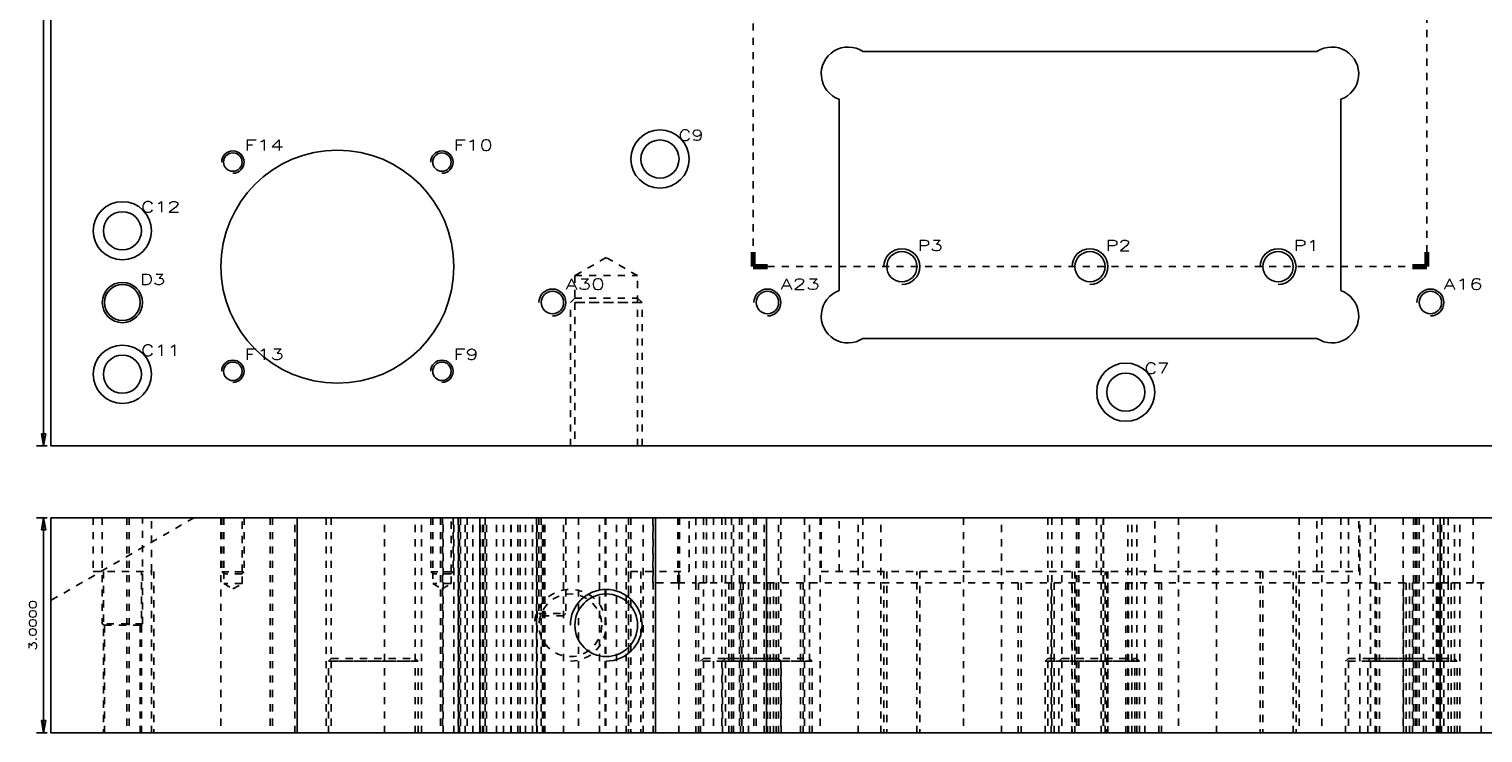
# Model space of a CAD drawing. Header units: inches. Extents: x 3 to 289, y 4 to 291.
# Tile 161 of 256: x 117 to 138, y 97 to 107. Entities that reach past the tile are written whole.
import ezdxf
from ezdxf.enums import TextEntityAlignment as Align

# ---------------------------------------------------------------- set-up
doc = ezdxf.new("R2010")
doc.units = ezdxf.units.IN
doc.header["$LTSCALE"] = 0.5
doc.header["$MEASUREMENT"] = 0
doc.linetypes.add('DIVIDE', pattern=[0.393701, 0.19685, -0.098425, 0, -0.098425])
doc.linetypes.add('HIDDEN', pattern=[0.225, 0.15, -0.075])
doc.layers.add('DBU', color=7, linetype='Continuous')
doc.layers.add('MFB', color=7, linetype='Continuous')
doc.styles.add('VERO0-Simplex', font='simplex_.ttf')

# ---------------------------------------------------------------- blocks, each defined once
blk = doc.blocks.new('ArrowheadClosed')
at = {"color": 0}
for p, q in [((0, 0), (-1, 0.18)), ((-1, 0.18), (-1, -0.18)), ((-1, -0.18), (0, 0))]:
    blk.add_line(p, q, dxfattribs=at)
blk = doc.blocks.new('ArrowheadSection')
at = {"color": 0}
for p, q in [((0, 1), (-1, 1)), ((0, 0.5), (-1, 0.5)), ((0, 0), (-1, 0)), ((0, -0.5), (-1, -0.5)), ((0, -1), (-1, -1))]:
    blk.add_line(p, q, dxfattribs=at)

msp = doc.modelspace()

# ---------------------------------------------------------------- linework, layer by layer
at = {"layer": 'MFB', "color": 56, "linetype": 'Continuous'}
for p, q in [((117.481, 101.467), (117.481, 127.967)), ((117.531, 101.467), (117.381, 101.467)), ((117.531, 100.467), (117.381, 100.467)), ((117.481, 97.467), (117.481, 100.467)), ((117.531, 97.467), (117.381, 97.467))]:
    msp.add_line(p, q, dxfattribs=at)
at = {"layer": 'MFB', "color": 100, "linetype": 'DIVIDE'}
for p, q in [((127.381, 119.158), (127.381, 103.967)), ((136.781, 103.967), (136.781, 119.158)), ((127.381, 103.967), (136.781, 103.967))]:
    msp.add_line(p, q, dxfattribs=at)
at = {"layer": 'MFB', "color": 254, "linetype": 'Continuous'}
for p, q in [((117.581, 101.467), (117.581, 109.467)), ((135.248, 106.967), (128.913, 106.967)), ((128.581, 106.3), (128.581, 103.633)), ((135.581, 103.633), (135.581, 106.3)), ((128.913, 102.967), (135.248, 102.967)), ((148.081, 101.467), (117.581, 101.467)), ((148.081, 100.467), (117.581, 100.467)), ((117.581, 100.467), (117.581, 97.467)), ((117.581, 97.467), (148.081, 97.467))]:
    msp.add_line(p, q, dxfattribs=at)
at = {"layer": 'MFB', "color": 254, "linetype": 'HIDDEN'}
for p, q in [((125.331, 104.094), (124.893, 103.842)), ((125.768, 103.842), (125.331, 104.094)), ((124.893, 103.842), (125.768, 103.842)), ((124.893, 103.842), (124.893, 103.467)), ((125.768, 103.467), (125.768, 103.842)), ((124.893, 103.529), (124.831, 103.467)), ((124.831, 101.467), (124.831, 103.467)), ((125.831, 103.467), (124.831, 103.467)), ((124.893, 103.529), (125.768, 103.529)), ((124.893, 103.467), (124.893, 101.467)), ((124.893, 103.467), (125.768, 103.467)), ((125.768, 103.529), (125.831, 103.467)), ((125.768, 101.467), (125.768, 103.467)), ((125.831, 101.467), (125.831, 103.467)), ((119.581, 100.467), (117.581, 99.312)), ((118.174, 100.467), (118.174, 99.717)), ((118.299, 100.467), (118.299, 98.985)), ((118.643, 100.467), (118.643, 97.467)), ((118.674, 100.467), (118.674, 97.467)), ((118.862, 98.985), (118.862, 100.467)), ((118.987, 99.717), (118.987, 100.467)), ((119.956, 100.467), (119.956, 97.467)), ((119.966, 100.467), (119.966, 99.713)), ((119.994, 100.467), (119.994, 99.713)), ((120.251, 99.713), (120.251, 100.467)), ((120.278, 100.467), (120.278, 99.713)), ((120.643, 100.467), (120.643, 97.467)), ((120.643, 100.467), (120.643, 97.467)), ((120.674, 100.467), (120.674, 97.467)), ((120.987, 97.467), (120.987, 100.467)), ((121.018, 97.467), (121.018, 100.467)), ((121.018, 100.467), (121.018, 97.467)), ((121.424, 100.467), (121.424, 97.467)), ((121.495, 100.467), (121.495, 98.467)), ((122.237, 97.467), (122.237, 100.467)), ((122.667, 98.467), (122.667, 100.467)), ((122.755, 97.467), (122.755, 100.467)), ((122.883, 100.467), (122.883, 99.713)), ((122.911, 100.467), (122.911, 99.713)), ((123.018, 100.467), (123.018, 97.467)), ((123.049, 100.467), (123.049, 97.467)), ((123.055, 97.467), (123.055, 100.467)), ((123.168, 99.713), (123.168, 100.467)), ((123.195, 100.467), (123.195, 99.713)), ((123.206, 97.467), (123.206, 100.467)), ((123.268, 100.467), (123.268, 97.467)), ((123.27, 97.467), (123.27, 100.467)), ((123.285, 97.467), (123.285, 100.467)), ((123.299, 100.467), (123.299, 97.467)), ((123.362, 97.467), (123.362, 100.467)), ((123.393, 100.467), (123.393, 97.467)), ((123.469, 97.467), (123.469, 100.467)), ((123.567, 100.467), (123.567, 97.467)), ((123.57, 97.467), (123.57, 100.467)), ((123.577, 97.467), (123.577, 100.467)), ((123.612, 97.467), (123.612, 100.467)), ((123.62, 97.467), (123.62, 100.467)), ((123.643, 100.467), (123.643, 97.467)), ((123.66, 97.467), (123.66, 100.467)), ((123.801, 97.467), (123.801, 100.467)), ((123.898, 97.467), (123.898, 100.467)), ((124.001, 97.467), (124.001, 100.467)), ((124.006, 97.467), (124.006, 100.467)), ((124.099, 97.467), (124.099, 100.467)), ((124.133, 97.467), (124.133, 100.467)), ((124.205, 97.467), (124.205, 100.467)), ((124.301, 97.467), (124.301, 100.467)), ((124.361, 100.467), (124.361, 97.467)), ((124.364, 97.467), (124.364, 100.467)), ((124.366, 97.467), (124.366, 100.467)), ((124.393, 100.467), (124.393, 99.129)), ((124.424, 100.467), (124.424, 97.467)), ((124.444, 97.467), (124.444, 100.467)), ((124.461, 97.467), (124.461, 100.467)), ((124.466, 97.467), (124.466, 100.467)), ((124.475, 97.467), (124.475, 100.467)), ((124.737, 97.467), (124.737, 100.467)), ((124.768, 100.467), (124.768, 99.129)), ((124.945, 100.467), (124.945, 97.467)), ((125.237, 97.467), (125.237, 100.467)), ((125.315, 100.467), (125.315, 97.467)), ((125.327, 100.467), (125.327, 97.467)), ((125.476, 97.467), (125.476, 100.467)), ((125.608, 97.467), (125.608, 100.467)), ((125.643, 100.467), (125.643, 97.467)), ((125.674, 100.467), (125.674, 99.717)), ((125.846, 97.467), (125.846, 100.467)), ((125.98, 99.561), (125.98, 100.467)), ((125.987, 97.467), (125.987, 100.467)), ((126.018, 97.467), (126.018, 100.467)), ((126.018, 100.467), (126.018, 97.467)), ((126.33, 100.467), (126.33, 99.561)), ((126.355, 100.467), (126.355, 99.561)), ((126.487, 99.717), (126.487, 100.467)), ((126.58, 99.561), (126.58, 100.467)), ((126.687, 100.467), (126.687, 98.467)), ((126.73, 99.561), (126.73, 100.467)), ((126.827, 100.467), (126.827, 97.467)), ((126.943, 100.467), (126.943, 97.467)), ((126.995, 100.467), (126.995, 98.467)), ((127.08, 100.467), (127.08, 99.561)), ((127.108, 97.467), (127.108, 100.467)), ((127.193, 100.467), (127.193, 97.467)), ((127.193, 100.467), (127.193, 97.467)), ((127.224, 100.467), (127.224, 97.467)), ((127.318, 97.467), (127.318, 100.467)), ((127.393, 100.467), (127.393, 97.467)), ((127.424, 100.467), (127.424, 97.467)), ((127.537, 97.467), (127.537, 100.467)), ((127.568, 97.467), (127.568, 100.467)), ((127.568, 100.467), (127.568, 97.467)), ((127.734, 98.467), (127.734, 100.467)), ((127.737, 97.467), (127.737, 100.467)), ((127.768, 100.467), (127.768, 97.467)), ((128.099, 100.467), (128.099, 97.467)), ((128.167, 98.467), (128.167, 100.467)), ((128.315, 100.467), (128.315, 97.467)), ((128.331, 100.467), (128.331, 99.717)), ((128.581, 99.717), (128.581, 100.467)), ((128.846, 97.467), (128.846, 100.467)), ((128.913, 100.467), (128.913, 99.717)), ((129.162, 97.467), (129.162, 100.467)), ((130.315, 100.467), (130.315, 97.467)), ((130.846, 97.467), (130.846, 100.467)), ((131.495, 100.467), (131.495, 98.467)), ((131.548, 100.467), (131.548, 97.467)), ((131.687, 100.467), (131.687, 98.467)), ((131.892, 100.467), (131.892, 97.467)), ((131.893, 100.467), (131.893, 97.467)), ((131.923, 100.467), (131.923, 97.467)), ((131.924, 100.467), (131.924, 97.467)), ((132.174, 100.467), (132.174, 99.717)), ((132.236, 97.467), (132.236, 100.467)), ((132.237, 97.467), (132.237, 100.467)), ((132.267, 100.467), (132.267, 97.467)), ((132.268, 100.467), (132.268, 97.467)), ((132.611, 97.467), (132.611, 100.467)), ((132.667, 98.467), (132.667, 100.467)), ((132.734, 98.467), (132.734, 100.467)), ((132.987, 99.717), (132.987, 100.467)), ((133.315, 100.467), (133.315, 97.467)), ((133.846, 97.467), (133.846, 100.467)), ((134.999, 100.467), (134.999, 97.467)), ((135.248, 99.717), (135.248, 100.467)), ((135.315, 100.467), (135.315, 97.467)), ((135.581, 100.467), (135.581, 99.717)), ((135.687, 100.467), (135.687, 98.467)), ((135.831, 99.717), (135.831, 100.467)), ((135.846, 97.467), (135.846, 100.467)), ((135.995, 100.467), (135.995, 98.467)), ((136.062, 97.467), (136.062, 100.467)), ((136.452, 100.467), (136.452, 97.467)), ((136.593, 100.467), (136.593, 97.467)), ((136.593, 100.467), (136.593, 97.467)), ((136.624, 100.467), (136.624, 97.467)), ((136.643, 100.467), (136.643, 97.467)), ((136.674, 100.467), (136.674, 97.467)), ((136.733, 97.467), (136.733, 100.467)), ((136.734, 98.467), (136.734, 100.467)), ((136.868, 100.467), (136.868, 97.467)), ((136.937, 97.467), (136.937, 100.467)), ((136.968, 97.467), (136.968, 100.467)), ((136.968, 100.467), (136.968, 97.467)), ((136.987, 97.467), (136.987, 100.467)), ((137.018, 100.467), (137.018, 97.467)), ((137.08, 99.561), (137.08, 100.467)), ((137.167, 98.467), (137.167, 100.467)), ((137.243, 97.467), (137.243, 100.467)), ((137.43, 100.467), (137.43, 99.561)), ((118.174, 99.717), (118.987, 99.717)), ((118.315, 99.717), (118.315, 97.467)), ((118.846, 97.467), (118.846, 99.717)), ((118.987, 97.467), (118.987, 99.717)), ((119.018, 99.717), (119.018, 97.467)), ((119.966, 99.713), (120.278, 99.713)), ((119.994, 99.685), (119.966, 99.713)), ((120.251, 99.713), (119.994, 99.713)), ((119.994, 99.713), (119.994, 99.548)), ((120.251, 99.685), (119.994, 99.685)), ((120.251, 99.548), (120.251, 99.713)), ((120.251, 99.685), (120.278, 99.713)), ((122.883, 99.713), (123.195, 99.713)), ((122.911, 99.685), (122.883, 99.713)), ((123.168, 99.713), (122.911, 99.713)), ((122.911, 99.713), (122.911, 99.548)), ((123.168, 99.685), (122.911, 99.685)), ((123.168, 99.548), (123.168, 99.713)), ((123.168, 99.685), (123.195, 99.713)), ((125.643, 99.717), (125.643, 97.467)), ((125.674, 99.717), (126.487, 99.717)), ((125.674, 99.717), (125.674, 97.467)), ((125.815, 99.717), (125.815, 97.467)), ((126.346, 97.467), (126.346, 99.717)), ((128.331, 99.717), (128.913, 99.717)), ((128.913, 99.717), (132.174, 99.717)), ((129.206, 99.717), (129.206, 97.467)), ((129.245, 99.717), (129.245, 97.467)), ((129.667, 97.467), (129.667, 99.717)), ((129.706, 99.717), (129.706, 97.467)), ((131.831, 99.717), (131.831, 97.467)), ((131.87, 99.717), (131.87, 97.467)), ((132.174, 99.717), (132.987, 99.717)), ((132.292, 97.467), (132.292, 99.717)), ((132.315, 99.717), (132.315, 97.467)), ((132.331, 99.717), (132.331, 97.467)), ((132.846, 97.467), (132.846, 99.717)), ((132.987, 99.717), (135.248, 99.717)), ((134.456, 99.717), (134.456, 97.467)), ((134.495, 99.717), (134.495, 97.467)), ((134.917, 97.467), (134.917, 99.717)), ((134.956, 99.717), (134.956, 97.467)), ((135.248, 99.717), (135.831, 99.717)), ((120.251, 99.548), (119.994, 99.548)), ((119.994, 99.548), (120.122, 99.473)), ((120.122, 99.473), (120.251, 99.548)), ((123.168, 99.548), (122.911, 99.548)), ((122.911, 99.548), (123.039, 99.473)), ((123.039, 99.473), (123.168, 99.548)), ((126.33, 99.561), (125.98, 99.561)), ((126.33, 99.561), (126.58, 99.561)), ((126.73, 99.561), (126.58, 99.561)), ((126.58, 99.561), (126.58, 97.467)), ((126.58, 99.561), (126.58, 97.467)), ((126.619, 99.561), (126.619, 97.467)), ((127.08, 99.561), (126.73, 99.561)), ((127.041, 97.467), (127.041, 99.561)), ((137.08, 99.561), (127.08, 99.561)), ((127.08, 97.467), (127.08, 99.561)), ((127.08, 99.561), (127.08, 97.467)), ((127.205, 99.561), (127.205, 97.467)), ((127.244, 99.561), (127.244, 97.467)), ((127.58, 99.561), (127.58, 97.467)), ((127.58, 99.561), (127.58, 97.467)), ((127.619, 99.561), (127.619, 97.467)), ((127.666, 97.467), (127.666, 99.561)), ((127.705, 99.561), (127.705, 97.467)), ((128.041, 97.467), (128.041, 99.561)), ((128.08, 97.467), (128.08, 99.561)), ((128.08, 99.561), (128.08, 97.467)), ((131.08, 99.561), (131.08, 97.467)), ((131.08, 99.561), (131.08, 97.467)), ((131.119, 99.561), (131.119, 97.467)), ((131.541, 97.467), (131.541, 99.561)), ((131.58, 97.467), (131.58, 99.561)), ((131.58, 99.561), (131.58, 97.467)), ((131.83, 99.561), (131.83, 97.467)), ((131.869, 99.561), (131.869, 97.467)), ((132.291, 97.467), (132.291, 99.561)), ((132.33, 99.561), (132.33, 97.467)), ((132.58, 99.561), (132.58, 97.467)), ((132.58, 99.561), (132.58, 97.467)), ((132.619, 99.561), (132.619, 97.467)), ((133.041, 97.467), (133.041, 99.561)), ((133.08, 97.467), (133.08, 99.561)), ((133.08, 99.561), (133.08, 97.467)), ((136.08, 99.561), (136.08, 97.467)), ((136.08, 99.561), (136.08, 97.467)), ((136.119, 99.561), (136.119, 97.467)), ((136.455, 99.561), (136.455, 97.467)), ((136.494, 99.561), (136.494, 97.467)), ((136.541, 97.467), (136.541, 99.561)), ((136.58, 97.467), (136.58, 99.561)), ((136.58, 99.561), (136.58, 97.467)), ((136.916, 97.467), (136.916, 99.561)), ((136.955, 99.561), (136.955, 97.467)), ((137.43, 99.561), (137.08, 99.561)), ((137.08, 99.561), (137.08, 97.467)), ((137.08, 99.561), (137.08, 97.467)), ((137.119, 99.561), (137.119, 97.467)), ((137.58, 99.561), (137.43, 99.561)), ((137.541, 97.467), (137.541, 99.561)), ((124.393, 99.129), (124.768, 99.129)), ((124.424, 99.098), (124.393, 99.129)), ((124.737, 99.098), (124.424, 99.098)), ((124.737, 99.098), (124.768, 99.129)), ((118.862, 98.985), (118.299, 98.985)), ((118.299, 98.985), (118.331, 98.967)), ((118.831, 98.967), (118.331, 98.967)), ((118.331, 98.967), (118.331, 97.467)), ((118.831, 98.967), (118.862, 98.985)), ((118.831, 97.467), (118.831, 98.967)), ((121.495, 98.506), (121.456, 98.467)), ((121.456, 97.467), (121.456, 98.467)), ((122.706, 98.467), (121.456, 98.467)), ((121.495, 98.506), (122.667, 98.506)), ((121.495, 98.467), (122.667, 98.467)), ((121.495, 98.467), (121.495, 97.467)), ((122.667, 98.506), (122.706, 98.467)), ((122.667, 97.467), (122.667, 98.467)), ((122.706, 97.467), (122.706, 98.467)), ((126.687, 98.506), (126.648, 98.467)), ((126.648, 97.467), (126.648, 98.467)), ((127.773, 98.467), (126.648, 98.467)), ((126.687, 98.506), (127.734, 98.506)), ((126.687, 98.467), (126.995, 98.467)), ((126.687, 98.467), (126.687, 97.467)), ((126.995, 98.506), (126.956, 98.467)), ((126.956, 97.467), (126.956, 98.467)), ((128.206, 98.467), (126.956, 98.467)), ((126.995, 98.506), (128.167, 98.506)), ((126.995, 98.467), (128.167, 98.467)), ((126.995, 98.467), (126.995, 97.467)), ((127.734, 98.506), (127.773, 98.467)), ((127.734, 97.467), (127.734, 98.467)), ((127.773, 97.467), (127.773, 98.467)), ((128.167, 98.506), (128.206, 98.467)), ((128.167, 97.467), (128.167, 98.467)), ((128.206, 97.467), (128.206, 98.467)), ((131.495, 98.506), (131.456, 98.467)), ((131.456, 97.467), (131.456, 98.467)), ((132.706, 98.467), (131.456, 98.467)), ((131.495, 98.506), (132.667, 98.506)), ((131.495, 98.467), (132.667, 98.467)), ((131.495, 98.467), (131.495, 97.467)), ((131.687, 98.506), (131.648, 98.467)), ((131.648, 97.467), (131.648, 98.467)), ((132.773, 98.467), (131.648, 98.467)), ((131.687, 98.506), (132.734, 98.506)), ((131.687, 98.467), (131.687, 97.467)), ((132.667, 98.506), (132.706, 98.467)), ((132.667, 97.467), (132.667, 98.467)), ((132.667, 98.467), (132.734, 98.467)), ((132.706, 97.467), (132.706, 98.467)), ((132.734, 98.506), (132.773, 98.467)), ((132.734, 97.467), (132.734, 98.467)), ((132.773, 97.467), (132.773, 98.467)), ((135.687, 98.506), (135.648, 98.467)), ((135.648, 97.467), (135.648, 98.467)), ((136.773, 98.467), (135.648, 98.467)), ((135.687, 98.506), (136.734, 98.506)), ((135.687, 98.467), (135.995, 98.467)), ((135.687, 98.467), (135.687, 97.467)), ((135.995, 98.506), (135.956, 98.467)), ((135.956, 97.467), (135.956, 98.467)), ((137.206, 98.467), (135.956, 98.467)), ((135.995, 98.506), (137.167, 98.506)), ((135.995, 98.467), (137.167, 98.467)), ((135.995, 98.467), (135.995, 97.467)), ((136.734, 98.506), (136.773, 98.467)), ((136.734, 97.467), (136.734, 98.467)), ((136.773, 97.467), (136.773, 98.467)), ((137.167, 98.506), (137.206, 98.467)), ((137.167, 97.467), (137.167, 98.467)), ((137.206, 97.467), (137.206, 98.467))]:
    msp.add_line(p, q, dxfattribs=at)
at = {"layer": 'MFB', "color": 254, "linetype": 'Continuous', "extrusion": (0, 0, -1)}
for centre, radius in [((-126.081, 105.467), 0.406), ((-126.081, 105.467), 0.266), ((-121.581, 103.967), 1.625), ((-120.122, 105.425), 0.129), ((-123.039, 105.425), 0.129), ((-118.581, 104.467), 0.406), ((-118.581, 104.467), 0.266), ((-129.456, 103.967), 0.211), ((-132.081, 103.967), 0.211), ((-134.706, 103.967), 0.211), ((-118.581, 103.467), 0.281), ((-118.581, 103.467), 0.25), ((-124.581, 103.467), 0.156), ((-127.581, 103.467), 0.156), ((-136.831, 103.467), 0.156), ((-118.581, 102.467), 0.406), ((-118.581, 102.467), 0.266), ((-120.122, 102.508), 0.129), ((-123.039, 102.508), 0.129), ((-132.581, 102.217), 0.406), ((-132.581, 102.217), 0.266), ((-125.331, 98.967), 0.437)]:
    msp.add_circle(centre, radius, dxfattribs=at)
at = {"layer": 'MFB', "color": 254, "linetype": 'HIDDEN'}
msp.add_circle((124.831, 98.967), 0.437, dxfattribs=at)
at = {"layer": 'MFB', "color": 254, "linetype": 'Continuous'}
for centre, start, end in [((128.706, 106.654), 56.4427, 250.5288), ((135.456, 106.654), 289.4712, 123.5573), ((128.706, 103.279), 109.4712, 303.5573), ((135.456, 103.279), 236.4427, 70.5288)]:
    msp.add_arc(centre, 0.375, start, end, dxfattribs=at)
at = {"layer": 'MFB', "color": 2, "linetype": 'Continuous'}
for centre, radius in [((120.122, 105.425), 0.156), ((123.039, 105.425), 0.156), ((129.456, 103.967), 0.25), ((132.081, 103.967), 0.25), ((134.706, 103.967), 0.25), ((124.581, 103.467), 0.188), ((127.581, 103.467), 0.188), ((136.831, 103.467), 0.188), ((120.122, 102.508), 0.156), ((123.039, 102.508), 0.156), ((125.331, 98.967), 0.5)]:
    msp.add_arc(centre, radius, 270, 180, dxfattribs=at)
at = {"layer": 'MFB', "color": 254, "linetype": 'HIDDEN'}
msp.add_arc((124.831, 98.967), 0.5, 270, 180, dxfattribs=at)

# ---------------------------------------------------------------- block references
at = {"layer": 'MFB', "color": 100, "linetype": 'DIVIDE', "xscale": 0.2, "yscale": 0.024, "rotation": 270}
msp.add_blockref('ArrowheadSection', (127.381, 103.967), dxfattribs=at)
at = {"layer": 'MFB', "color": 100, "linetype": 'DIVIDE', "extrusion": (0, 0, -1), "xscale": 0.2, "yscale": 0.024, "rotation": 270}
msp.add_blockref('ArrowheadSection', (-136.781, 103.967), dxfattribs=at)
at = {"layer": 'MFB', "color": 100, "linetype": 'DIVIDE', "extrusion": (0, 0, -1), "xscale": 0.2, "yscale": 0.024}
msp.add_blockref('ArrowheadSection', (-127.381, 103.967), dxfattribs=at)
at = {"layer": 'MFB', "color": 100, "linetype": 'DIVIDE', "xscale": 0.2, "yscale": 0.024}
msp.add_blockref('ArrowheadSection', (136.781, 103.967), dxfattribs=at)
at = {"layer": 'MFB', "color": 56, "linetype": 'Continuous', "extrusion": (0, 0, -1), "xscale": 0.170138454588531, "yscale": 0.170138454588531, "zscale": 0.170138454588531, "rotation": 270}
for p in [(-117.481, 101.467), (-117.481, 97.467)]:
    msp.add_blockref('ArrowheadClosed', p, dxfattribs=at)
at = {"layer": 'MFB', "color": 56, "linetype": 'Continuous', "xscale": 0.170138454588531, "yscale": 0.170138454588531, "zscale": 0.170138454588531, "rotation": 90}
msp.add_blockref('ArrowheadClosed', (117.481, 100.467), dxfattribs=at)

# ---------------------------------------------------------------- texts
at = {"layer": 'DBU', "color": 7, "linetype": 'Continuous', "style": 'VERO0-Simplex'}
for s, width, p, p2 in [('F14', 1.4499, (120.284, 105.586), (120.834, 105.586)), ('F10', 1.4499, (123.201, 105.586), (123.751, 105.586)), ('C9', 1.10599, (126.339, 105.725), (126.689, 105.725)), ('C12', 1.282617, (118.839, 104.725), (119.389, 104.725)), ('P3', 1.214546, (129.676, 104.186), (130.026, 104.186)), ('P2', 1.214546, (132.301, 104.186), (132.651, 104.186)), ('P1', 1.346222, (134.926, 104.186), (135.276, 104.186)), ('D3', 1.214546, (118.828, 103.714), (119.178, 103.714)), ('A30', 1.262023, (124.762, 103.648), (125.312, 103.648)), ('A23', 1.262023, (127.762, 103.648), (128.312, 103.648)), ('A16', 1.349291, (137.012, 103.648), (137.562, 103.648)), ('C11', 1.372858, (118.839, 102.725), (119.389, 102.725)), ('F13', 1.4499, (120.284, 102.67), (120.834, 102.67)), ('F9', 1.310939, (123.201, 102.67), (123.551, 102.67)), ('C7', 1.10599, (132.839, 102.475), (133.189, 102.475))]:
    msp.add_text(s, height=0.15, dxfattribs=dict(at, width=width)).set_placement(p, p2, align=Align.FIT)
at = {"layer": 'MFB', "color": 230, "linetype": 'Continuous', "style": 'VERO0-Simplex', "width": 1.358929}
msp.add_text('3.0000', height=0.1, rotation=90, dxfattribs=at).set_placement((117.381, 98.617), (117.381, 99.317), align=Align.FIT)

doc.saveas('drawing.dxf')
